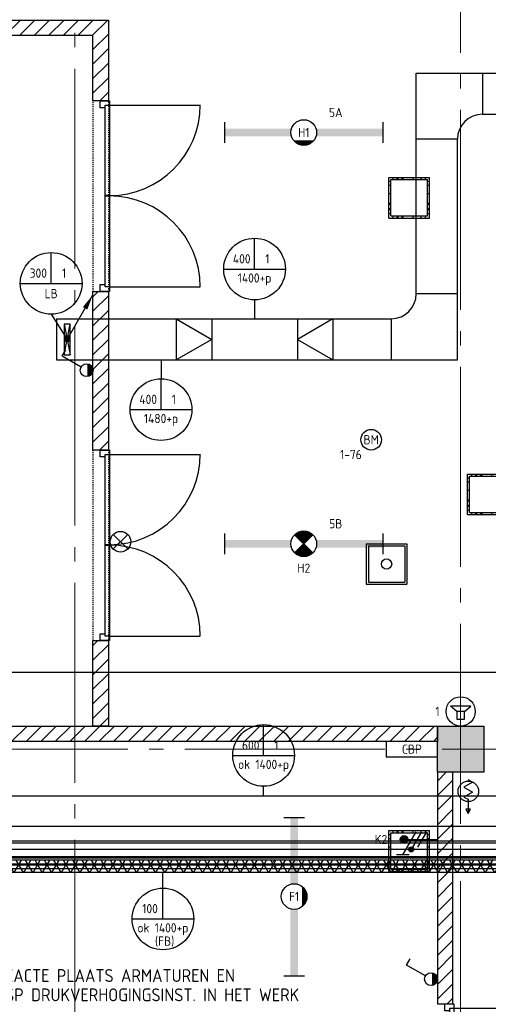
# Model space of a CAD drawing. Header units: millimetres. Extents: x -38031 to 123247, y -16330 to 129979.
# Tile 104 of 235: x 16323 to 20879, y 11818 to 21395. Entities that reach past the tile are written whole.
import ezdxf
from ezdxf.enums import TextEntityAlignment as Align

# ---------------------------------------------------------------- set-up
doc = ezdxf.new("R2010")
doc.units = ezdxf.units.MM
doc.header["$LTSCALE"] = 50
doc.linetypes.add('STYLE_01', pattern=[0.41664, 0.20828, -0.20836])
doc.linetypes.add('STYLE_11', pattern=[5, 3.888855, -0.416718, 0.277786, -0.416641])
for name, color, linetype in [('AL$1A---_ALGEMEEN', 8, 'Continuous'), ('AM$1A---_ARCERING', 8, 'Continuous'), ('BOUWKUNDIG', 8, 'Continuous'), ('EB6511--_ATTRIB', 2, 'Continuous'), ('EL6131--_KG', 3, 'Continuous'), ('EL6131--_KG_ARC', 1, 'Continuous'), ('EL6131--_LB', 3, 'Continuous'), ('EL6222--', 3, 'Continuous'), ('EL6311--', 3, 'Continuous'), ('EL6311--NV', 7, 'Continuous'), ('EL6421--', 3, 'Continuous'), ('EL6511--', 3, 'Continuous'), ('EM6131--', 1, 'Continuous'), ('lengte voedingskabels', 3, 'Continuous'), ('versterkte strook', 7, 'Continuous'), ('Vloerdoos verdieping', 51, 'Continuous')]:
    doc.layers.add(name, color=color, linetype=linetype)
doc.layers.add('stramien', color=1, linetype='STYLE_11', lineweight=15)
doc.styles.add('BURO-018', font='iso.shx', dxfattribs={"height": 90})
doc.styles.add('BURO-025', font='iso.shx', dxfattribs={"height": 125})
doc.styles.get("Standard").update_dxf_attribs({"font": 'iso.shx'})
pattern_1 = [(45, (-987936.49, -175784.82), (70.710678, -70.710678), [])]

# ---------------------------------------------------------------- blocks, each defined once
blk = doc.blocks.new('1114A1WD')
at = {"color": 0, "linetype": 'Continuous'}
for p, q in [((1.22, 2), (-1.22, 2)), ((1.17, 1.8), (-1.17, 1.8)), ((1.07, 1.6), (-1.07, 1.6)), ((0.92, 1.4), (-0.92, 1.4)), ((0.68, 1.2), (-0.68, 1.2))]:
    blk.add_line(p, q, dxfattribs=at)
blk = doc.blocks.new('1114A1-WD3')
at = {"color": 0, "linetype": 'Continuous'}
for p, q in [((0.62, 3.33), (2.74, 7)), ((2.74, 7), (3.95, 6.3))]:
    blk.add_line(p, q, dxfattribs=at)
blk.add_circle((0, 2.25), 1.25, dxfattribs=at)
at = {"color": 0, "zscale": 100}
blk.add_blockref('1114A1WD', (0, 0), dxfattribs=at)
at = {"color": 0, "linetype": 'Continuous', "style": 'BURO-018'}
for tag, p in [('E_SLET1', (3.36, 9)), ('E_GROEP', (0, 0)), ('E_GKAST', (0, 0))]:
    blk.add_attdef(tag, text='', height=1.8, dxfattribs=at).set_placement(p, align=Align.MIDDLE)
at = {"color": 0, "linetype": 'Continuous', "style": 'BURO-018', "flags": 1}
for tag in ['E_MATCODE', 'E_SGROEP']:
    blk.add_attdef(tag, text='', height=1.8, dxfattribs=at).set_placement((0, 0), align=Align.MIDDLE)
blk = doc.blocks.new('1115B6WD')
at = {"color": 0, "linetype": 'Continuous'}
for p, q in [((1.88, -1.65), (-1.88, -1.65)), ((1.68, -1.85), (-1.68, -1.85)), ((1.43, -2.05), (-1.43, -2.05)), ((1.09, -2.25), (-1.09, -2.25)), ((0.5, -2.45), (-0.5, -2.45))]:
    blk.add_line(p, q, dxfattribs=at)
blk = doc.blocks.new('1115B61540-WD2')
at = {"color": 0}
for p, q in [((-15.4, 2), (-15.4, -2)), ((15.4, 2), (15.4, -2))]:
    blk.add_line(p, q, dxfattribs=at)
at = {"color": 0, "linetype": 'Continuous'}
blk.add_circle((0, 0), 2.5, dxfattribs=at)
at = {"color": 0}
for points in [[(-2.5, 0.75), (-15.4, 0.75), (-2.5, -0.75), (-15.4, -0.75)], [(2.5, 0.75), (15.4, 0.75), (2.5, -0.75), (15.4, -0.75)]]:
    blk.add_solid(points, dxfattribs=at)
at = {"color": 0, "zscale": 100}
blk.add_blockref('1115B6WD', (0, 0), dxfattribs=at)
at = {"color": 0, "linetype": 'Continuous', "style": 'BURO-018'}
for tag, p in [('E_GKAST', (0, 8)), ('E_GROEP', (0, 5)), ('E_SGROEP', (4.5, 5)), ('E_ARMCODE', (0, 0)), ('E_SLET', (4.5, -3))]:
    blk.add_attdef(tag, text='', height=1.8, dxfattribs=at).set_placement(p, align=Align.MIDDLE)
blk = doc.blocks.new('E00018')
at = {"color": 0, "linetype": 'Continuous'}
for p, q in [((-1.77, -1.77), (1.77, 1.77)), ((1.77, -1.77), (-1.77, 1.77))]:
    blk.add_line(p, q, dxfattribs=at)
at = {"color": 0, "linetype": 'Continuous', "const_width": 2.5}
for points in [[(-0.88, 0.88, -0.198912), (0, 1.25, -0.198912), (0.88, 0.88, -1)], [(-0.88, -0.88, 0.198912), (0, -1.25, 0.198912), (0.88, -0.88, 1)]]:
    blk.add_lwpolyline(points, format="xyb", dxfattribs=at)
blk = doc.blocks.new('1115B61540-NO1')
at = {"color": 0}
for p, q in [((-15.4, 2), (-15.4, -2)), ((15.4, 2), (15.4, -2))]:
    blk.add_line(p, q, dxfattribs=at)
at = {"color": 0, "linetype": 'Continuous'}
blk.add_circle((0, 0), 2.5, dxfattribs=at)
at = {"color": 0}
for points in [[(-2.5, 0.75), (-15.4, 0.75), (-2.5, -0.75), (-15.4, -0.75)], [(2.5, 0.75), (15.4, 0.75), (2.5, -0.75), (15.4, -0.75)]]:
    blk.add_solid(points, dxfattribs=at)
at = {"color": 0, "zscale": 100}
blk.add_blockref('E00018', (0, 0), dxfattribs=at)
at = {"color": 0, "linetype": 'Continuous', "style": 'BURO-018'}
for tag, p in [('E_GKAST', (0, 8)), ('E_GROEP', (0, 5)), ('E_SGROEP', (4.5, 5)), ('E_ARMCODE', (0, 0)), ('E_SLET', (4.5, -3))]:
    blk.add_attdef(tag, text='', height=1.8, dxfattribs=at).set_placement(p, align=Align.MIDDLE)
blk = doc.blocks.new('E00103')
at = {"color": 0, "linetype": 'Continuous'}
for p, q in [((0, 6), (0, 12)), ((-6, 6), (6, 6))]:
    blk.add_line(p, q, dxfattribs=at)
blk.add_circle((0, 6), 6, dxfattribs=at)
at = {"color": 0, "linetype": 'Continuous', "style": 'BURO-018'}
for tag, p in [('E_TEXT1', (-2.5, 8)), ('E_TEXT3', (2.5, 8)), ('E_TEXT6', (0, 4))]:
    blk.add_attdef(tag, text='', height=1.8, dxfattribs=at).set_placement(p, align=Align.MIDDLE)
blk = doc.blocks.new('E00024')
at = {"color": 0, "linetype": 'Continuous'}
for p, q in [((-1.41, 1.59), (1.41, 4.41)), ((-1.41, 4.41), (1.41, 1.59))]:
    blk.add_line(p, q, dxfattribs=at)
blk.add_circle((0, 3), 2, dxfattribs=at)
at = {"color": 0, "linetype": 'Continuous', "style": 'BURO-018'}
blk.add_attdef('E_TEXT1', text='', height=1.8, dxfattribs=at).set_placement((0, 7.5), align=Align.MIDDLE)
at = {"color": 0, "linetype": 'Continuous', "style": 'BURO-018', "flags": 1}
blk.add_attdef('E_MATCODE', (0, 0), '', height=1.8, dxfattribs=at)
blk = doc.blocks.new('111201')
at = {"color": 0, "linetype": 'Continuous'}
blk.add_line((0, 0), (5, 8.66), dxfattribs=at)
blk.add_lwpolyline([(5, 8.66, 0, 1, 0), (3.5, 6.06, 1, 1, 0)], format="xyseb", dxfattribs=at)
at = {"color": 0, "const_width": 0.5}
blk.add_lwpolyline([(-0.25, 0, 1), (0.25, 0, 1)], format="xyb", close=True, dxfattribs=at)
at = {"color": 0, "linetype": 'Continuous'}
blk.add_circle((0, 0), 0.5, dxfattribs=at)
blk = doc.blocks.new('E00112')
at = {"color": 0, "linetype": 'Continuous'}
for p, q in [((0, 1), (-1, 1)), ((-1, 1), (-1, 0)), ((-1, 0), (0, 1)), ((-1, 1), (0, 0)), ((0, 0), (0, 1)), ((-1, 0), (0, 0))]:
    blk.add_line(p, q, dxfattribs=at)
blk = doc.blocks.new('E-GK-GTC-1903C')
at = {"color": 0, "linetype": 'Continuous'}
for p, q in [((-0.5, 200), (0.5, 200)), ((-0.5, -200), (0.5, -200))]:
    blk.add_line(p, q, dxfattribs=at)
blk = doc.blocks.new('E-GK-BS-1-190F3F3F3')
at = {"color": 0, "linetype": 'Continuous'}
for p, q in [((200, 443), (-200, 443)), ((200, -200), (200, 443)), ((-443, 200), (-443, -200)), ((-443, -200), (200, -200))]:
    blk.add_line(p, q, dxfattribs=at)
blk.add_arc((-443, 443), 243, 270, 0, dxfattribs=at)
blk = doc.blocks.new('E-GK-BS--1-190F3F3F3')
at = {"color": 0, "linetype": 'Continuous'}
for p, q in [((-443, -200), (-443, 200)), ((-443, 200), (200, 200)), ((200, 200), (200, -443)), ((200, -443), (-200, -443))]:
    blk.add_line(p, q, dxfattribs=at)
blk.add_arc((-443, -443), 243, 0, 90, dxfattribs=at)
blk = doc.blocks.new('E-GK-END-190')
at = {"color": 0, "linetype": 'Continuous'}
blk.add_line((0, 200), (0, -200), dxfattribs=at)
blk = doc.blocks.new('E00497')
at = {"color": 0}
for p, q in [((0, 0.75), (1, 2)), ((1, -2), (1, 2)), ((0, 0.75), (-1.5, 0.75)), ((0, -0.75), (0, 0.75)), ((-1.5, -0.75), (0, -0.75)), ((0, -0.75), (1, -2))]:
    blk.add_line(p, q, dxfattribs=at)
blk.add_line((-1.5, 0.75), (-1.5, -0.75))
blk.add_circle((0, 0), 2.84, dxfattribs=at)
at = {"color": 0, "linetype": 'Continuous', "style": 'BURO-018'}
blk.add_attdef('E_TEXT1', text='', height=1.8, dxfattribs=at).set_placement((0, 4.5), align=Align.MIDDLE)
at = {"color": 0, "linetype": 'Continuous', "style": 'BURO-018', "flags": 1}
blk.add_attdef('E_MATCODE', text='', height=1.8, dxfattribs=at).set_placement((0, 0), align=Align.MIDDLE)
blk = doc.blocks.new('E00123')
at = {"color": 0, "linetype": 'Continuous'}
blk.add_circle((0, 0), 2, dxfattribs=at)
at = {"color": 0, "linetype": 'Continuous', "style": 'BURO-018'}
for tag, p in [('E_TEXT1', (0, 4.5)), ('E_TEXT2', (0, 0))]:
    blk.add_attdef(tag, text='', height=1.8, dxfattribs=at).set_placement(p, align=Align.MIDDLE)
at = {"color": 0, "linetype": 'Continuous', "style": 'BURO-018', "flags": 1}
blk.add_attdef('E_MATCODE', (0, 0), '', height=1.8, dxfattribs=at)
blk = doc.blocks.new('VLOERDOOS')
at = {"layer": 'Vloerdoos verdieping'}
for p, q in [((0, 395), (395, 395)), ((0, 395), (0, 0)), ((40, 375), (40, 395)), ((80, 375), (80, 395)), ((90, 375), (90, 395)), ((130, 375), (130, 395)), ((140, 375), (140, 395)), ((235, 375), (235, 395)), ((315, 375), (315, 395)), ((355, 375), (355, 395)), ((395, 395), (395, 0)), ((0, 355), (20, 355)), ((0, 315), (20, 315)), ((0, 305), (20, 305)), ((20, 375), (20, 20)), ((20, 375), (375, 375)), ((375, 375), (375, 20)), ((375, 355), (395, 355)), ((375, 315), (395, 315)), ((375, 305), (395, 305)), ((0, 265), (20, 265)), ((0, 255), (20, 255)), ((375, 265), (395, 265)), ((375, 255), (395, 255)), ((0, 160), (20, 160)), ((375, 160), (395, 160)), ((0, 80), (20, 80)), ((0, 40), (20, 40)), ((0, 0), (395, 0)), ((20, 20), (375, 20)), ((40, 0), (40, 20)), ((80, 0), (80, 20)), ((90, 0), (90, 20)), ((130, 0), (130, 20)), ((140, 0), (140, 20)), ((235, 0), (235, 20)), ((315, 0), (315, 20)), ((355, 0), (355, 20)), ((375, 80), (395, 80)), ((375, 40), (395, 40))]:
    blk.add_line(p, q, dxfattribs=at)
blk = doc.blocks.new('DOORVOERDOOS')
at = {"layer": 'Vloerdoos verdieping'}
for p, q in [((-55, 395), (-55, 0)), ((-55, 395), (340, 395)), ((340, 395), (340, 0)), ((-35, 375), (320, 375)), ((-35, 375), (-35, 20)), ((320, 375), (320, 20)), ((-55, 0), (340, 0)), ((-35, 20), (320, 20))]:
    blk.add_line(p, q, dxfattribs=at)
blk.add_circle((142.5, 197.5), 50, dxfattribs=at)
blk = doc.blocks.new('E00113')
at = {"color": 0, "linetype": 'Continuous'}
for p, q in [((-5, 4), (-5, 1)), ((5, 4), (-5, 4)), ((5, 1), (5, 4)), ((-5, 1), (5, 1))]:
    blk.add_line(p, q, dxfattribs=at)
at = {"color": 0, "linetype": 'Continuous', "style": 'BURO-018'}
for tag, p in [('E_TEXT1', (0, 6)), ('E_TEXT2', (0, 2.5))]:
    blk.add_attdef(tag, text='', height=1.8, dxfattribs=at).set_placement(p, align=Align.MIDDLE)
at = {"color": 0, "linetype": 'Continuous', "style": 'BURO-018', "flags": 1}
blk.add_attdef('E_MATCODE', text='', height=1.8, dxfattribs=at).set_placement((0, 0), align=Align.MIDDLE)
blk = doc.blocks.new('brandslaghaspel_')
at = {"layer": 'AL$1A---_ALGEMEEN', "color": 0}
for p, q in [((214.7, -1.2), (175, 21.7)), ((175, 21.7), (175, -23.4)), ((175, -23.4), (214.4, -0.7))]:
    blk.add_line(p, q, dxfattribs=at)
at = {"color": 0}
blk.add_wipeout([(0, -100), (-9.8, -99.5), (-19.5, -98.1), (-29, -95.7), (-38.3, -92.4), (-47.1, -88.2), (-55.6, -83.1), (-63.4, -77.3), (-70.7, -70.7), (-77.3, -63.4), (-83.1, -55.6), (-88.2, -47.1), (-92.4, -38.3), (-95.7, -29), (-98.1, -19.5), (-99.5, -9.8), (-100, 0), (-99.5, 9.8), (-98.1, 19.5), (-95.7, 29), (-92.4, 38.3), (-88.2, 47.1), (-83.1, 55.6), (-77.3, 63.4), (-70.7, 70.7), (-63.4, 77.3), (-55.6, 83.1), (-47.1, 88.2), (-38.3, 92.4), (-29, 95.7), (-19.5, 98.1), (-9.8, 99.5), (0, 100), (9.8, 99.5), (19.5, 98.1), (29, 95.7), (38.3, 92.4), (47.1, 88.2), (55.6, 83.1), (63.4, 77.3), (70.7, 70.7), (77.3, 63.4), (83.1, 55.6), (88.2, 47.1), (92.4, 38.3), (95.7, 29), (98.1, 19.5), (99.5, 9.8), (100, 0), (99.5, -9.8), (98.1, -19.5), (95.7, -29), (92.4, -38.3), (88.2, -47.1), (83.1, -55.6), (77.3, -63.4), (70.7, -70.7), (63.4, -77.3), (55.6, -83.1), (47.1, -88.2), (38.3, -92.4), (29, -95.7), (19.5, -98.1), (9.8, -99.5)], dxfattribs=at).dxf.layer = 'AL$1A---_ALGEMEEN'
at = {"layer": 'AL$1A---_ALGEMEEN', "color": 0}
for p, q in [((-113.9, -2.7), (-89.8, 39.1)), ((-89.8, 39.1), (-41.1, -45.2)), ((-41.1, -45.2), (8.9, 41.4)), ((8.9, 41.4), (57.7, -43.2)), ((57.7, -43.2), (76.8, -1.2)), ((76.8, -1.2), (214.7, -1.2))]:
    blk.add_line(p, q, dxfattribs=at)
at = {"layer": 'AL$1A---_ALGEMEEN', "color": 0, "flags": 128}
blk.add_lwpolyline([(-100, 0, -0.414214), (0, 100, -0.414214), (100, 0, -0.414214), (0, -100, -0.414214)], format="xyb", close=True, dxfattribs=at)
blk = doc.blocks.new('32x_hout-mk 801-p')
at = {"layer": 'AL$1A---_ALGEMEEN', "color": 0}
for p, q in [((0, -52), (0, -912)), ((0, -1802), (0, -942)), ((0, -1810.3), (883, -1810.3))]:
    blk.add_line(p, q, dxfattribs=at)
at = {"color": 0}
for points in [[(-90, 0), (0, 0), (0, -67), (-90, -67)], [(-90, -1787), (0, -1787), (0, -1854), (-90, -1854)]]:
    blk.add_wipeout(points, dxfattribs=at).dxf.layer = 'AL$1A---_ALGEMEEN'
at = {"layer": 'AL$1A---_ALGEMEEN', "color": 0}
for points in [[(-90, 0), (0, 0), (0, -67), (-90, -67)], [(-90, -1787), (0, -1787), (0, -1854), (-90, -1854)]]:
    blk.add_lwpolyline(points, close=True, dxfattribs=at)
at = {"color": 0}
blk.add_wipeout([(-40, -42.3), (0, -42.3), (0, -922.3), (-40, -922.3)], dxfattribs=at).dxf.layer = 'AL$1A---_ALGEMEEN'
at = {"layer": 'AL$1A---_ALGEMEEN', "color": 0}
blk.add_line((0, -42.3), (883, -42.3), dxfattribs=at)
blk.add_lwpolyline([(-40, -42.3), (0, -42.3), (0, -922.3), (-40, -922.3)], close=True, dxfattribs=at)
at = {"color": 0}
blk.add_wipeout([(-40, -925.3), (0, -925.3), (0, -1810.3), (-40, -1810.3)], dxfattribs=at).dxf.layer = 'AL$1A---_ALGEMEEN'
at = {"layer": 'AL$1A---_ALGEMEEN', "color": 0}
blk.add_lwpolyline([(-40, -925.3), (0, -925.3), (0, -1810.3), (-40, -1810.3)], close=True, dxfattribs=at)
for centre, start, end in [((0, -38.7), 270, 0), ((0, -1808.3), 0, 90)]:
    blk.add_arc(centre, 883, start, end, dxfattribs=at)
blk = doc.blocks.new('200254 W 210 11-06-2007')
at = {"layer": 'AM$1A---_ARCERING', "linetype": 'Continuous', "lineweight": 5}
h = blk.add_hatch(dxfattribs=at)
h.set_pattern_fill('KALKZANDSTEEN', color=256, scale=50, style=0, pattern_type=2)
h.set_pattern_definition(pattern_1)
h.paths.add_polyline_path([(-19014, -4381.8), (-19164, -4381.8), (-19164, -3747.6), (-20204, -3747.6), (-20204, -3597.6), (-19014, -3597.6)])
h = blk.add_hatch(dxfattribs=at)
h.set_pattern_fill('KALKZANDSTEEN', color=256, scale=50, style=0, pattern_type=2)
h.set_pattern_definition(pattern_1)
h.paths.add_polyline_path([(-19164, -6235.8), (-19014, -6235.8), (-19014, -7778.2), (-19164, -7778.2)])
h = blk.add_hatch(dxfattribs=at)
h.set_pattern_fill('KALKZANDSTEEN', color=256, scale=50, style=0, pattern_type=2)
h.set_pattern_definition(pattern_1)
h.paths.add_polyline_path([(-19164, -9632.2), (-19014, -9632.2), (-19014, -10462.6), (-19164, -10462.6)])
h = blk.add_hatch(dxfattribs=at)
h.set_pattern_fill('KALKZANDSTEEN', color=256, scale=50, style=0, pattern_type=2)
h.set_pattern_definition(pattern_1)
h.paths.add_polyline_path([(-15813, -10462.6), (-15813, -10612.6), (-22865.2, -10612.6), (-22865.2, -10462.6)])
at = {"layer": 'AM$1A---_ARCERING', "linetype": 'Continuous', "lineweight": 0}
blk.add_hatch(color=256, dxfattribs=at).paths.add_polyline_path([(-15814, -10462.6), (-15364, -10462.6), (-15364, -10912.6), (-15814, -10912.6)])
at = {"layer": 'AM$1A---_ARCERING', "linetype": 'Continuous', "lineweight": 5}
h = blk.add_hatch(dxfattribs=at)
h.set_pattern_fill('KALKZANDSTEEN', color=256, scale=50, style=0, pattern_type=2)
h.set_pattern_definition(pattern_1)
h.paths.add_polyline_path([(-15664, -10912.6), (-15814, -10912.6), (-15814, -13165.8), (-15664, -13165.8)])
at = {"layer": 'AL$1A---_ALGEMEEN', "linetype": 'STYLE_01'}
for p, q in [((-19164, -4392.8), (-19164, -6235.8)), ((-19164, -7778.2), (-19164, -9632.2))]:
    blk.add_line(p, q, dxfattribs=at)
at = {"layer": 'AL$1A---_ALGEMEEN'}
for points in [[(-19014, -4381.8), (-19164, -4381.8), (-19164, -3747.6), (-20204, -3747.6), (-20204, -3597.6), (-19014, -3597.6)], [(-19164, -6235.8), (-19014, -6235.8), (-19014, -7778.2), (-19164, -7778.2)], [(-19164, -9632.2), (-19014, -9632.2), (-19014, -10462.6), (-19164, -10462.6)], [(-15813, -10462.6), (-15813, -10612.6), (-22865.2, -10612.6), (-22865.2, -10462.6)], [(-15814, -10462.6), (-15364, -10462.6), (-15364, -10912.6), (-15814, -10912.6)], [(-15664, -10912.6), (-15814, -10912.6), (-15814, -13165.8), (-15664, -13165.8)]]:
    blk.add_lwpolyline(points, close=True, dxfattribs=at)
at = {"layer": 'stramien', "ltscale": 10}
for p, q in [((-19339, -41013.6), (-19339, 36216.4)), ((-40770, -10687.6), (65524.3, -10687.6))]:
    blk.add_line(p, q, dxfattribs=at)
at = {"layer": 'AL$1A---_ALGEMEEN', "rotation": 270}
blk.add_blockref('brandslaghaspel_', (-15514, -11097.6), dxfattribs=at)
at = {"layer": 'AL$1A---_ALGEMEEN'}
for p in [(-19004, -4381.8), (-19004, -7778.2), (-15654, -13165.8)]:
    blk.add_blockref('32x_hout-mk 801-p', p, dxfattribs=at)
at = {"layer": 'AL$1A---_ALGEMEEN', "linetype": 'STYLE_01'}
for p, q in [((-19014, -4392.8), (-19014, -6235.8)), ((-19014, -7778.2), (-19014, -9632.2))]:
    blk.add_line(p, q, dxfattribs=at)
at = {"layer": 'stramien', "ltscale": 10}
blk.add_line((-15589, -38914.6), (-15589, 22365.4), dxfattribs=at)
blk = doc.blocks.new('E-GK-GTC-783C')
at = {"color": 0, "linetype": 'Continuous'}
for p, q in [((-0.5, 60), (0.5, 60)), ((-0.5, -60), (0.5, -60))]:
    blk.add_line(p, q, dxfattribs=at)
blk = doc.blocks.new('E-GK-GTC-2583C')
at = {"color": 0, "linetype": 'Continuous'}
for p, q in [((-0.5, 300), (0.5, 300)), ((-0.5, -300), (0.5, -300))]:
    blk.add_line(p, q, dxfattribs=at)
blk = doc.blocks.new('E00078')
at = {"color": 0, "linetype": 'Continuous'}
for p, q in [((-3, 6.48), (-3, 8.98)), ((-3, 7.73), (1.5, 5.13)), ((1.5, 4.13), (-1.5, 5.87)), ((0, 7.5), (0, 1)), ((1.5, 3.13), (-1.5, 4.87))]:
    blk.add_line(p, q, dxfattribs=at)
at = {"color": 0, "const_width": 0.75}
blk.add_lwpolyline([(-0.38, 7.5, 1), (0.38, 7.5, 1)], format="xyb", close=True, dxfattribs=at)
at = {"color": 0, "linetype": 'Continuous', "const_width": 0.5}
blk.add_lwpolyline([(-2.18, 6.12, 1), (-1.68, 6.12, 1)], format="xyb", close=True, dxfattribs=at)
at = {"color": 0, "linetype": 'Continuous'}
for centre, radius in [((0, 7.5), 0.75), ((-1.93, 6.12), 0.5)]:
    blk.add_circle(centre, radius, dxfattribs=at)
at = {"color": 0, "linetype": 'Continuous', "style": 'BURO-018'}
for tag, p in [('E_GKAST', (0, 14)), ('E_GROEP', (0, 11)), ('E_SGROEP', (4.5, 11))]:
    blk.add_attdef(tag, text='', height=1.8, dxfattribs=at).set_placement(p, align=Align.MIDDLE)
at = {"color": 0, "linetype": 'Continuous', "style": 'BURO-018', "flags": 1}
for tag, p in [('E_VERMCODE', (13, 11)), ('E_MATCODE', (0, 0))]:
    blk.add_attdef(tag, text='', height=1.8, dxfattribs=at).set_placement(p, align=Align.MIDDLE)

msp = doc.modelspace()

# ---------------------------------------------------------------- block references
at = {"layer": 'BOUWKUNDIG'}
msp.add_blockref('200254 W 210 11-06-2007', (36199, 24987.6), dxfattribs=at)

# ---------------------------------------------------------------- next in the draw order: hatches: boundary and pattern name
at = {"layer": 'EL6131--_KG_ARC'}
h = msp.add_hatch(dxfattribs=at)
h.set_pattern_fill('NET3', color=256, scale=25, angle=180, style=0)
h.paths.add_polyline_path([(77367.4, 13100), (15207.3, 13100), (15207.3, 13220), (77367.4, 13220)])

# ---------------------------------------------------------------- next in the draw order: linework, layer by layer
at = {"layer": 'EL6131--_KG'}
for p, q in [((17844.3, 18486), (17844.3, 18086)), ((17844.3, 18486), (18190.2, 18286)), ((18190.2, 18486), (18190.2, 18086)), ((19022.7, 18486), (19022.7, 18086)), ((19368.5, 18486), (19022.7, 18286)), ((19368.5, 18486), (19368.5, 18086)), ((18190.2, 18286), (17844.3, 18086)), ((19022.7, 18286), (19368.5, 18086))]:
    msp.add_line(p, q, dxfattribs=at)
at = {"layer": 'EM6131--'}
for p, q in [((18606.4, 18669.5), (18606.4, 18486)), ((16629.1, 18530.4), (16784, 18285)), ((17697.1, 18086), (17697.1, 17902.4)), ((18694.2, 13846.5), (18694.2, 13938.7)), ((17715.6, 12948.8), (17715.8, 13100))]:
    msp.add_line(p, q, dxfattribs=at)
at = {"layer": 'lengte voedingskabels'}
for points in [[(14385, 3275), (15396.3, 3397.6), (15396.3, 13409.9), (77447.8, 13409.9), (77447.8, 38809.9), (83430.7, 38809.9), (98731.5, 38809.9), (98731.5, 46168.8)], [(15296.5, 2239.6), (15296.5, 13243.6), (77303.3, 13243.6), (77303.3, 38752.7), (83474.7, 38752.7)], [(15349.8, 2180.4), (15349.8, 13184.4), (77356.6, 13184.4), (77356.6, 28986.9), (86635, 28986.9)], [(15381.2, 2184.4), (15372.1, 13327.2), (30055.9, 13327.2), (30055.9, 17732.1), (35283.8, 17732.1), (35283.8, 22206.4), (34683.1, 22206.4)], [(15399.8, 2135.9), (15399.8, 13139.9), (77406.6, 13139.9), (77406.6, 21367.8), (82835.8, 21367.8)], [(15408, 2167), (15408, 13256.8), (56140.9, 13256.8), (56140.9, 17754.6), (55543.7, 17754.6)], [(15448.2, 2172.1), (15448.2, 13388.3), (29976.2, 13388.3), (29976.2, 17795.1), (30930.7, 17795.1)]]:
    msp.add_lwpolyline(points, dxfattribs=at)
at = {"layer": 'versterkte strook'}
for p, q in [((9526.6, 15050), (104346.1, 15050)), ((9526.6, 13550), (104346.1, 13550))]:
    msp.add_line(p, q, dxfattribs=at)

# ---------------------------------------------------------------- next in the draw order: block references
at = {"layer": 'EL6131--_KG', "rotation": 89.99999999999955}
msp.add_blockref('E-GK-BS--1-190F3F3F3', (20378.6, 20675), dxfattribs=at)
at = {"layer": 'EL6131--_KG'}
for name, p, xscale in [('E-GK-GTC-1903C', (21610.7, 20675), 1578.284106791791), ('E-GK-GTC-1903C', (18308.6, 18286), 3253.945197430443), ('E-GK-GTC-2583C', (19113.9, 13546.5), 6571.854734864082)]:
    msp.add_blockref(name, p, dxfattribs=dict(at, xscale=xscale))
for name, p, xscale, rotation in [('E-GK-GTC-1903C', (20378.6, 19480.5), 1503.056252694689, 90), ('E-GK-GTC-783C', (46287.3, 13160), 62160.0948413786, 180)]:
    msp.add_blockref(name, p, dxfattribs=dict(at, xscale=xscale, rotation=rotation))
for name, p in [('E-GK-BS-1-190F3F3F3', (20378.6, 18286)), ('E-GK-END-190', (16681.6, 18286))]:
    msp.add_blockref(name, p, dxfattribs=at)
at = {"layer": 'EL6131--_LB'}
for name, p, xscale, yscale, zscale in [('111201', (16784, 18285), 50, 50, 50), ('E00112', (16814, 18135), 60, 300, 60)]:
    msp.add_blockref(name, p, dxfattribs=dict(at, xscale=xscale, yscale=yscale, zscale=zscale))
at = {"layer": 'EL6222--'}
ref = msp.add_blockref('E00078', (20435, 13421.4), dxfattribs=dict(at, xscale=50, yscale=50, zscale=50, rotation=90))
ref.add_attrib('E_GROEP', 'K2', dxfattribs={"layer": '0', "color": 1, "linetype": 'Continuous', "height": 90, "style": 'BURO-018'}).set_placement((19835, 13421.4), align=Align.MIDDLE)
at = {"layer": 'EL6311--'}
ref = msp.add_blockref('1115B61540-WD2', (19084.8, 20297.6), dxfattribs=dict(at, xscale=50, yscale=50, zscale=50))
ref.add_attrib('E_ARMCODE', 'H1', dxfattribs={"layer": '0', "color": 1, "linetype": 'Continuous', "height": 90, "style": 'BURO-018'}).set_placement((19084.8, 20297.6), align=Align.MIDDLE)
ref.add_attrib('E_GROEP', '5A', dxfattribs={"layer": '0', "color": 1, "linetype": 'Continuous', "height": 90, "style": 'BURO-018'}).set_placement((19395.8, 20492.6), align=Align.MIDDLE)
at = {"layer": 'EL6311--', "xscale": 50, "yscale": 50, "zscale": 50, "rotation": 90}
for p in [(17087.1, 17985.8), (20435, 12063.2)]:
    msp.add_blockref('1114A1-WD3', p, dxfattribs=at)
at = {"layer": 'EL6311--'}
ref = msp.add_blockref('E00113', (20136, 14175), dxfattribs=dict(at, xscale=50, yscale=50, zscale=50))
ref.add_attrib('E_TEXT2', 'CBP', dxfattribs={"layer": '0', "color": 1, "linetype": 'Continuous', "height": 90, "style": 'BURO-018'}).set_placement((20136, 14300), align=Align.MIDDLE)
ref = msp.add_blockref('1115B61540-WD2', (18991.1, 12866.6), dxfattribs=dict(at, xscale=50, yscale=50, zscale=50, rotation=90))
ref.add_attrib('E_ARMCODE', 'F1', dxfattribs={"layer": '0', "color": 1, "linetype": 'Continuous', "height": 90, "style": 'BURO-018'}).set_placement((18991.1, 12866.6), align=Align.MIDDLE)
ref.add_attrib('E_GROEP', '6', dxfattribs={"layer": '0', "color": 1, "linetype": 'Continuous', "height": 90, "style": 'BURO-018'}).set_placement((18796.1, 13177.7), align=Align.MIDDLE)
at = {"layer": 'EL6311--NV'}
ref = msp.add_blockref('1115B61540-NO1', (19084.8, 16297.6), dxfattribs=dict(at, xscale=50, yscale=50, zscale=50))
ref.add_attrib('E_ARMCODE', 'H2', dxfattribs={"layer": '0', "color": 1, "linetype": 'Continuous', "height": 90, "style": 'BURO-018'}).set_placement((19084.8, 16060.3), align=Align.MIDDLE)
ref.add_attrib('E_GROEP', '5B', dxfattribs={"layer": '0', "color": 1, "linetype": 'Continuous', "height": 90, "style": 'BURO-018'}).set_placement((19395.8, 16492.6), align=Align.MIDDLE)
at = {"layer": 'EL6421--'}
ref = msp.add_blockref('E00497', (20610.4, 14667.1), dxfattribs=dict(at, xscale=50, yscale=50, zscale=50, rotation=90))
ref.add_attrib('E_TEXT1', '1', dxfattribs={"layer": '0', "color": 1, "linetype": 'Continuous', "height": 90, "style": 'BURO-018'}).set_placement((20385.4, 14667.1), align=Align.MIDDLE)
at = {"layer": 'EL6511--'}
ref = msp.add_blockref('E00123', (19740.1, 17309.6), dxfattribs=dict(at, xscale=50, yscale=50, zscale=50))
ref.add_attrib('E_TEXT2', 'BM', dxfattribs={"layer": 'EB6511--_ATTRIB', "color": 1, "linetype": 'Continuous', "height": 90, "style": 'BURO-018'}).set_placement((19740.1, 17309.6), align=Align.MIDDLE)
ref.add_attrib('E_TEXT1', '1-76', dxfattribs={"layer": 'EB6511--_ATTRIB', "color": 1, "linetype": 'Continuous', "height": 90, "style": 'BURO-018'}).set_placement((19543.2, 17165.6), align=Align.MIDDLE)
at = {"layer": 'EL6511--', "xscale": 50, "yscale": 50, "zscale": 50}
msp.add_blockref('E00024', (17302.9, 16167.5), dxfattribs=at)
at = {"layer": 'EM6131--'}
ref = msp.add_blockref('E00103', (18606.4, 18669.5), dxfattribs=dict(at, xscale=50, yscale=50, zscale=50))
ref.add_attrib('E_TEXT1', '400', dxfattribs={"layer": '0', "color": 1, "linetype": 'Continuous', "height": 90, "style": 'BURO-018'}).set_placement((18481.4, 19069.5), align=Align.MIDDLE)
ref.add_attrib('E_TEXT3', '1', dxfattribs={"layer": '0', "color": 1, "linetype": 'Continuous', "height": 90, "style": 'BURO-018'}).set_placement((18731.4, 19069.5), align=Align.MIDDLE)
ref.add_attrib('E_TEXT6', '1400+p', dxfattribs={"layer": '0', "color": 1, "linetype": 'Continuous', "height": 90, "style": 'BURO-018'}).set_placement((18606.4, 18869.5), align=Align.MIDDLE)
ref = msp.add_blockref('E00103', (16629.1, 18530.4), dxfattribs=dict(at, xscale=50, yscale=50, zscale=50))
ref.add_attrib('E_TEXT1', '300', dxfattribs={"layer": '0', "color": 1, "linetype": 'Continuous', "height": 90, "style": 'BURO-018'}).set_placement((16504.1, 18930.4), align=Align.MIDDLE)
ref.add_attrib('E_TEXT3', '1', dxfattribs={"layer": '0', "color": 1, "linetype": 'Continuous', "height": 90, "style": 'BURO-018'}).set_placement((16754.1, 18930.4), align=Align.MIDDLE)
ref.add_attrib('E_TEXT6', 'LB', dxfattribs={"layer": '0', "color": 1, "linetype": 'Continuous', "height": 90, "style": 'BURO-018'}).set_placement((16629.1, 18730.4), align=Align.MIDDLE)
ref = msp.add_blockref('E00103', (17697.1, 17302.4), dxfattribs=dict(at, xscale=50, yscale=50, zscale=50))
ref.add_attrib('E_TEXT1', '400', dxfattribs={"layer": '0', "color": 1, "linetype": 'Continuous', "height": 90, "style": 'BURO-018'}).set_placement((17572.1, 17702.4), align=Align.MIDDLE)
ref.add_attrib('E_TEXT3', '1', dxfattribs={"layer": '0', "color": 1, "linetype": 'Continuous', "height": 90, "style": 'BURO-018'}).set_placement((17822.1, 17702.4), align=Align.MIDDLE)
ref.add_attrib('E_TEXT6', '1480+p', dxfattribs={"layer": '0', "color": 1, "linetype": 'Continuous', "height": 90, "style": 'BURO-018'}).set_placement((17697.1, 17502.4), align=Align.MIDDLE)
ref = msp.add_blockref('E00103', (18694.2, 13938.7), dxfattribs=dict(at, xscale=50, yscale=50, zscale=50))
ref.add_attrib('E_TEXT1', '600', dxfattribs={"layer": '0', "color": 1, "linetype": 'Continuous', "height": 90, "style": 'BURO-018'}).set_placement((18569.2, 14338.7), align=Align.MIDDLE)
ref.add_attrib('E_TEXT3', '1', dxfattribs={"layer": '0', "color": 1, "linetype": 'Continuous', "height": 90, "style": 'BURO-018'}).set_placement((18819.2, 14338.7), align=Align.MIDDLE)
ref.add_attrib('E_TEXT6', 'ok 1400+p', dxfattribs={"layer": '0', "color": 1, "linetype": 'Continuous', "height": 90, "style": 'BURO-018'}).set_placement((18694.2, 14138.7), align=Align.MIDDLE)
ref = msp.add_blockref('E00103', (17715.6, 12348.8), dxfattribs=dict(at, xscale=50, yscale=50, zscale=50))
ref.add_attrib('E_TEXT1', '100', dxfattribs={"layer": '0', "color": 1, "linetype": 'Continuous', "height": 90, "style": 'BURO-018'}).set_placement((17590.6, 12748.8), align=Align.MIDDLE)
ref.add_attrib('E_TEXT6', 'ok 1400+p', dxfattribs={"layer": '0', "color": 1, "linetype": 'Continuous', "height": 90, "style": 'BURO-018'}).set_placement((17715.6, 12548.8), align=Align.MIDDLE)
at = {"layer": 'Vloerdoos verdieping', "rotation": 90}
for p in [(20307.5, 19465.9), (21072.7, 16580.9), (20307.5, 13112.6)]:
    msp.add_blockref('VLOERDOOS', p, dxfattribs=at)
at = {"layer": 'Vloerdoos verdieping'}
msp.add_blockref('DOORVOERDOOS', (19747.6, 15903.4), dxfattribs=at)

# ---------------------------------------------------------------- next in the draw order: texts
at = {"layer": 'EL6311--', "color": 7, "style": 'BURO-025'}
for s, p in [('EXACTE PLAATS ARMATUREN EN', (16079.7, 12035.5)), ('ASP DRUKVERHOGINGSINST. IN HET WERK', (16079.7, 11848))]:
    msp.add_text(s, height=125, dxfattribs=at).set_placement(p)
at = {"layer": 'EM6131--'}
msp.add_text('(FB)', height=90, dxfattribs=at).set_placement((17638.6, 12388))

doc.saveas('drawing.dxf')
